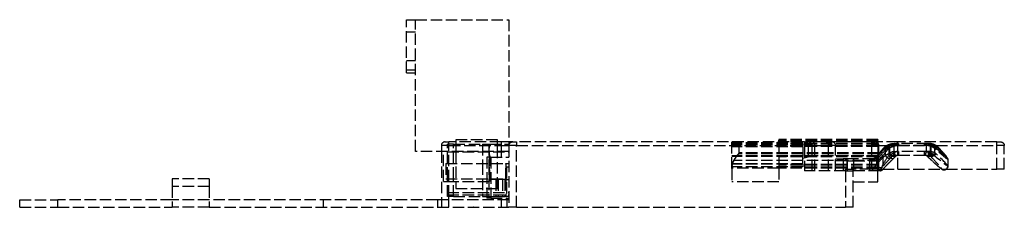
# Model space of a CAD drawing. Header units: millimetres. Extents: x -146 to 146, y 0 to 25.
# Tile 1 of 2: x -146 to -17, y 0 to 25. Entities that reach past the tile are written whole.
import ezdxf

# ---------------------------------------------------------------- set-up
doc = ezdxf.new("R2010")
doc.units = ezdxf.units.MM
doc.header["$LTSCALE"] = 10
doc.linetypes.add('ALLCAD_Strich', pattern=[0.2, 0.15, -0.05])
doc.layers.add('BESCH_KONT_sich_schn_ansi_2d', color=40, linetype='Continuous')

msp = doc.modelspace()

# ---------------------------------------------------------------- linework, layer by layer
at = {"layer": 'BESCH_KONT_sich_schn_ansi_2d', "linetype": 'ALLCAD_Strich', "extrusion": (0, 1, -2.22045e-16)}
for p, q in [((-95.6, 24.65), (-94.4, 24.65)), ((-95.6, 17.65), (-95.6, 24.65)), ((-94.4, 7.35), (-94.4, 24.65)), ((-94.4, 24.65), (-82.1, 24.65)), ((-82.1, 24.65), (-82.1, 8.3)), ((-95.6, 23.05), (-94.4, 23.05)), ((-95.6, 19.3), (-94.4, 19.3)), ((-95.6, 18.07), (-94.4, 18.07)), ((-95.6, 17.65), (-94.4, 17.65)), ((-91, 8.1), (-91, 7.35)), ((-90, 8.1), (-91, 8.1)), ((-90.5, 8.6), (-90, 8.6)), ((-89.4, 8.3), (-90.2, 8.3)), ((-90.2, 5.75), (-90.2, 8.3)), ((-83.1, 8.6), (-90, 8.6)), ((-90, 8.1), (-90, 8.6)), ((-90, 8.1), (-83.1, 8.1)), ((-90, 1.4), (-90, 8.1)), ((-89.4, 5.75), (-89.4, 8.3)), ((-89.4, 8.3), (-85.57, 8.3)), ((-83.6, 8.85), (-89.1, 8.85)), ((-89.1, 8.85), (-89.1, 7.35)), ((-85.57, 8.3), (-85.57, 5.75)), ((-85.57, 8.3), (-84.77, 8.3)), ((-84.77, 8.3), (-84.67, 8.3)), ((-84.77, 8.3), (-84.77, 5.75)), ((-84.67, 8.3), (-82.1, 8.3)), ((-84.67, 5.75), (-84.67, 8.3)), ((-83.6, 7.35), (-83.6, 8.85)), ((-82.1, 8.6), (-83.1, 8.6)), ((-83.1, 8.1), (-83.1, 8.6)), ((-83.1, 8.1), (-82.1, 8.1)), ((-83.1, 6.6), (-83.1, 8.1)), ((-81.6, 8.6), (-82.1, 8.6)), ((-82.1, 8.3), (-82.1, 8.1)), ((-82.1, 8.1), (-82.1, 0)), ((-81.1, 8.1), (-82.1, 8.1)), ((-81.6, 8.6), (-81.1, 8.6)), ((-43.2, 8.6), (-81.1, 8.6)), ((-81.1, 8.6), (-81.1, 8.1)), ((-81.1, 0), (-81.1, 8.1)), ((-81.1, 8.1), (-43.2, 8.1)), ((-52.78, 5.08), (-52.78, 8.6)), ((-43.4, 8.48), (-52.78, 8.48)), ((-43.4, 8.42), (-52.78, 8.42)), ((-43.4, 8.39), (-52.78, 8.39)), ((-43.4, 8.29), (-52.78, 8.29)), ((-43.4, 8.23), (-52.78, 8.23)), ((-43.4, 8.03), (-52.78, 8.03)), ((-43.4, 7.93), (-52.78, 7.93)), ((-51.78, 7.02), (-51.78, 8.6)), ((-46.57, 8.91), (-46.57, 8.81)), ((-33.55, 8.91), (-46.57, 8.91)), ((-33.55, 8.91), (-46.57, 8.91)), ((-33.55, 8.81), (-46.57, 8.81)), ((-46.57, 8.8), (-46.57, 8.81)), ((-46.57, 8.6), (-46.57, 8.8)), ((-33.55, 8.8), (-46.57, 8.8)), ((-46.57, 8.8), (-46.57, 8.8)), ((-33.55, 8.8), (-46.57, 8.8)), ((-33.55, 8.76), (-46.57, 8.76)), ((-33.55, 8.7), (-46.57, 8.7)), ((-33.55, 8.6), (-46.57, 8.6)), ((-46.57, 8.6), (-46.57, 5.16)), ((-46.57, 8.6), (-46.57, 8.6)), ((-33.55, 8.38), (-46.57, 8.38)), ((-33.55, 8.29), (-46.57, 8.29)), ((-33.55, 8.09), (-46.57, 8.09)), ((-33.55, 7.99), (-46.57, 7.99)), ((-43.4, 8.48), (-43.4, 8.39)), ((-43.4, 8.23), (-43.4, 8.39)), ((-43.4, 7.93), (-43.4, 8.23)), ((-42.7, 8.01), (-43.4, 8.2)), ((-43.4, 7.93), (-43.4, 6.66)), ((-43.2, 8.6), (-42.7, 8.6)), ((-43.2, 8.6), (-43.2, 8.1)), ((-43.2, 8.1), (-43.2, 4.8)), ((-42.2, 8.1), (-43.2, 8.1)), ((-42.14, 8.6), (-42.7, 8.6)), ((-42.7, 8.01), (-42.7, 6.59)), ((-42.2, 8.1), (-41.83, 8.1)), ((-42.2, 4.8), (-42.2, 8.1)), ((-40.35, 8.6), (-42.14, 8.6)), ((-41.83, 4.8), (-41.83, 8.1)), ((-41.83, 8.1), (-40.04, 8.1)), ((-40.35, 8.6), (-39.6, 8.6)), ((-40.04, 4.8), (-40.04, 8.1)), ((-39.1, 8.1), (-40.04, 8.1)), ((-34.4, 8.6), (-39.6, 8.6)), ((-39.1, 8.1), (-34.4, 8.1)), ((-39.1, 4.8), (-39.1, 8.1)), ((-34.4, 8.6), (-33.9, 8.6)), ((-34.4, 8.6), (-34.4, 8.1)), ((-34.4, 8.1), (-34.4, 6.35)), ((-33.4, 8.1), (-34.4, 8.1)), ((-30.9, 8.6), (-33.9, 8.6)), ((-33.55, 8.91), (-33.55, 8.81)), ((-33.55, 8.8), (-33.55, 8.81)), ((-33.55, 8.6), (-33.55, 8.8)), ((-33.55, 8.8), (-33.55, 8.8)), ((-33.55, 8.6), (-33.55, 5.16)), ((-33.55, 8.6), (-33.55, 8.6)), ((-33.4, 8.1), (-32.39, 8.1)), ((-33.4, 7.06), (-33.4, 8.1)), ((-32.58, 7.78), (-32.58, 6.81)), ((-32.39, 8.1), (-30.9, 8.1)), ((-31.99, 8.03), (-31.99, 7.11)), ((-31.46, 8.03), (-31.46, 7.12)), ((-30.82, 8.15), (-31.34, 8.15)), ((-31.33, 8.4), (-30.83, 8.4)), ((-17.9, 8.6), (-30.9, 8.6)), ((-30.9, 8.4), (-30.9, 8.6)), ((-30.9, 8.1), (-30.9, 8.4)), ((-30.9, 6.85), (-30.9, 8.1)), ((-30.9, 8.1), (-25.88, 8.1)), ((-26.93, 8.4), (-30.83, 8.4)), ((-30.82, 8.15), (-26.91, 8.15)), ((-27.19, 8.13), (-27.19, 7.32)), ((-26.67, 8.13), (-26.67, 7.32)), ((-26.58, 8.01), (-26.58, 7.19)), ((-26.08, 8.01), (-26.08, 7.19)), ((-25.93, 7.8), (-25.52, 7.8)), ((-25.88, 8.1), (-17.9, 8.1)), ((-17.9, 8.6), (-17.4, 8.6)), ((-17.9, 8.1), (-17.9, 8.6)), ((-17.9, 5), (-17.9, 8.1)), ((-16.9, 8.1), (-17.9, 8.1)), ((-16.9, 5), (-16.9, 8.1)), ((-90.2, 7.35), (-94.4, 7.35)), ((-91, 7.35), (-91, 1)), ((-90.7, 3.4), (-90.7, 7.35)), ((-82.1, 7.35), (-90.2, 7.35)), ((-90.2, 7.27), (-82.1, 7.27)), ((-89.1, 7.35), (-89.1, 2.45)), ((-84.5, 6.6), (-85, 6.6)), ((-85, 6.6), (-85, 1.4)), ((-84.6, 3.4), (-84.6, 7.35)), ((-84.5, 6.6), (-82.1, 6.6)), ((-84.5, 6.6), (-84.5, 1.4)), ((-83.6, 2.45), (-83.6, 7.35)), ((-43.4, 6.77), (-52.78, 6.77)), ((-43.4, 6.66), (-52.78, 6.66)), ((-33.4, 6.78), (-52.1, 6.78)), ((-33.4, 7.16), (-51.78, 7.16)), ((-33.4, 7.02), (-51.78, 7.02)), ((-33.55, 6.75), (-46.57, 6.75)), ((-33.55, 6.63), (-46.57, 6.63)), ((-43.4, 5.66), (-43.4, 6.66)), ((-42.7, 6.59), (-43.4, 6.4)), ((-33.74, 6.53), (-33.74, 5.66)), ((-33.72, 6.67), (-33.35, 6.67)), ((-33.62, 6.66), (-33.62, 5.78)), ((-33.5, 5.91), (-33.5, 6.8)), ((-33.4, 5), (-33.4, 7.06)), ((-33.1, 6.94), (-33.35, 6.67)), ((-33.12, 6.5), (-32.88, 6.77)), ((-32.88, 6.77), (-32.88, 5.65)), ((-32.81, 7.74), (-32.36, 7.74)), ((-32.12, 7.75), (-32.12, 6.79)), ((-31.67, 6.7), (-31.21, 6.7)), ((-31.34, 7.35), (-30.82, 7.35)), ((-31.31, 6.85), (-30.85, 6.85)), ((-30.9, 5), (-30.9, 6.85)), ((-30.85, 6.85), (-26.94, 6.85)), ((-26.91, 7.35), (-30.82, 7.35)), ((-27.04, 6.7), (-26.6, 6.7)), ((-90.4, 5.75), (-90.4, 3.75)), ((-90.4, 5.75), (-82.5, 5.75)), ((-90.2, 3.75), (-90.2, 5.75)), ((-89.4, 3.75), (-89.4, 5.75)), ((-85.57, 5.75), (-85.57, 3.75)), ((-84.77, 5.75), (-84.77, 3.75)), ((-84.67, 3.75), (-84.67, 5.75)), ((-82.5, 5.75), (-82.5, 3.75)), ((-82.5, 5.75), (-82.5, 5.75)), ((-82.5, 5.75), (-82.1, 5.75)), ((-82.5, 3.65), (-82.5, 5.75)), ((-82.5, 5.3), (-82.5, 3.65)), ((-82.44, 5.3), (-82.5, 5.3)), ((-82.44, 5.3), (-82.1, 5.3)), ((-82.44, 5.3), (-82.44, 1.4)), ((-43.4, 5.71), (-52.78, 5.71)), ((-43.4, 5.66), (-52.78, 5.66)), ((-43.4, 5.32), (-52.78, 5.32)), ((-33.4, 6.13), (-52.51, 6.13)), ((-33.55, 5.62), (-46.57, 5.62)), ((-33.55, 5.52), (-46.57, 5.52)), ((-33.55, 5.25), (-46.57, 5.25)), ((-43.4, 5.66), (-43.4, 5.32)), ((-39.1, 6.35), (-38.13, 6.35)), ((-37.6, 6.1), (-39.1, 6.1)), ((-38.13, 6.35), (-38.13, 4.8)), ((-37.64, 6.35), (-38.13, 6.35)), ((-37.64, 6.35), (-37.62, 6.35)), ((-37.64, 6.35), (-37.64, 4.8)), ((-36.79, 6.35), (-37.62, 6.35)), ((-37.6, 6.11), (-37.6, 6.1)), ((-37.6, 6.1), (-36.75, 6.1)), ((-37.6, 6.1), (-37.6, 4.8)), ((-34.07, 6.35), (-36.79, 6.35)), ((-36.75, 6.1), (-36.75, 4.8)), ((-36.75, 6.1), (-34.04, 6.1)), ((-34.64, 6.1), (-34.64, 4.8)), ((-34.4, 6.35), (-34.4, 5)), ((-24.33, 6.31), (-24.33, 5.43)), ((-52.78, 5.08), (-52.78, 3.35)), ((-46.57, 5.16), (-52.77, 5.16)), ((-46.57, 5.16), (-46.57, 3.35)), ((-33.55, 5.16), (-46.57, 5.16)), ((-37.8, 4.8), (-43.2, 4.8)), ((-37.8, 5), (-36.8, 5)), ((-37.8, 4.8), (-37.8, 5)), ((-37.8, 4.8), (-36.8, 4.8)), ((-37.8, 4.8), (-37.8, 0)), ((-34.4, 5), (-36.8, 5)), ((-36.8, 4.8), (-36.8, 5)), ((-36.75, 4.8), (-36.8, 4.8)), ((-36.8, 0), (-36.8, 4.8)), ((-33.27, 4.8), (-36.75, 4.8)), ((-33.4, 5), (-34.4, 5)), ((-33.4, 5.16), (-33.55, 5.16)), ((-33.55, 5.16), (-33.55, 5)), ((-33.55, 4.8), (-33.55, 5)), ((-33.55, 3.35), (-33.55, 4.8)), ((-33.4, 5), (-32.89, 5)), ((-33.27, 4.95), (-32.94, 4.95)), ((-32.89, 5), (-30.9, 5)), ((-30.9, 5), (-25.12, 5)), ((-25.12, 5), (-24.57, 5)), ((-24.57, 5), (-17.9, 5)), ((-16.9, 5), (-17.9, 5)), ((-126.45, 3.75), (-126.45, 2.75)), ((-121.55, 3.75), (-126.45, 3.75)), ((-126.45, 2.75), (-126.45, 0)), ((-121.55, 2.75), (-126.45, 2.75)), ((-121.55, 3.75), (-121.55, 2.75)), ((-121.55, 2.75), (-121.55, 0)), ((-90.7, 3.4), (-90.2, 3.4)), ((-90.4, 3.75), (-82.5, 3.75)), ((-90.2, 1.4), (-90.2, 3.75)), ((-90.2, 3.4), (-84.6, 3.4)), ((-89.4, 1.4), (-89.4, 3.75)), ((-85.57, 3.75), (-85.57, 1.4)), ((-84.77, 3.75), (-84.77, 1.4)), ((-84.67, 3.65), (-84.67, 3.75)), ((-83.84, 3.65), (-84.67, 3.65)), ((-83.52, 3.65), (-83.84, 3.65)), ((-83.84, 3.65), (-83.84, 1.4)), ((-83.52, 3.65), (-83.52, 1.4)), ((-82.97, 3.65), (-83.52, 3.65)), ((-82.97, 3.65), (-82.97, 1.4)), ((-82.65, 3.65), (-82.97, 3.65)), ((-82.65, 3.75), (-82.65, 3.65)), ((-82.65, 3.65), (-82.65, 1.4)), ((-82.65, 3.65), (-82.65, 3.65)), ((-82.65, 3.65), (-82.5, 3.65)), ((-82.5, 3.75), (-82.5, 1.4)), ((-82.5, 3.65), (-82.5, 3.65)), ((-82.5, 3.65), (-82.1, 3.65)), ((-46.57, 3.35), (-52.78, 3.35)), ((-36.8, 3.35), (-33.55, 3.35)), ((-90.2, 1.93), (-82.1, 1.93)), ((-90.2, 1.65), (-82.1, 1.65)), ((-89.4, 1.4), (-90.2, 1.4)), ((-90, 1), (-90, 1.4)), ((-89.4, 1.4), (-85.57, 1.4)), ((-89.1, 2.45), (-83.6, 2.45)), ((-85.57, 1.4), (-84.77, 1.4)), ((-85, 1.4), (-85, 1.2)), ((-84.77, 1.4), (-83.84, 1.4)), ((-84.5, 1.4), (-84.5, 1.2)), ((-83.84, 1.4), (-83.52, 1.4)), ((-83.52, 1.4), (-82.97, 1.4)), ((-82.97, 1.4), (-82.65, 1.4)), ((-82.5, 1.4), (-82.65, 1.4)), ((-82.5, 1.4), (-82.44, 1.4)), ((-82.1, 1.4), (-82.44, 1.4)), ((-146.5, 1), (-141.5, 1)), ((-146.5, 0), (-146.5, 1)), ((-146.5, 0), (-141.5, 0)), ((-126.45, 1), (-141.5, 1)), ((-141.5, 0), (-141.5, 1)), ((-141.5, 0), (-126.45, 0)), ((-121.55, 1), (-126.45, 1)), ((-121.55, 0), (-126.45, 0)), ((-91.5, 1), (-121.55, 1)), ((-121.55, 0), (-91.5, 0)), ((-106.5, 0), (-106.5, 1)), ((-82.1, 1), (-91.5, 1)), ((-91.5, 1), (-91.5, 0)), ((-91.5, 0), (-82.1, 0)), ((-91, 1), (-91, 0)), ((-90, 0), (-90, 1)), ((-86.81, 0.01), (-86.81, 0.01)), ((-86.81, 0), (-86.81, 0.01)), ((-86.81, 0.01), (-86.81, 0)), ((-86.81, 0.01), (-86.81, 0.01)), ((-86.81, 0.01), (-86.81, 0)), ((-86.81, 0), (-86.81, 0)), ((-86.81, 0), (-86.81, 0)), ((-86.8, 0), (-86.8, 0.01)), ((-86.8, 0), (-86.8, 0.01)), ((-86.8, 0.01), (-86.8, 0.01)), ((-86.8, 0.01), (-86.8, 0)), ((-86.8, 0.01), (-86.8, 0.01)), ((-86.8, 0), (-86.8, 0.01)), ((-86.8, 0.01), (-86.8, 0.01)), ((-86.8, 0.01), (-86.8, 0.01)), ((-86.8, 0), (-86.8, 0)), ((-86.8, 0), (-86.8, 0)), ((-86.8, 0), (-86.8, 0)), ((-86.8, 0), (-86.8, 0)), ((-86.79, 0.01), (-86.79, 0.01)), ((-86.79, 0.01), (-86.79, 0)), ((-86.79, 0.01), (-86.79, 0.01)), ((-86.79, 0.01), (-86.79, 0)), ((-86.79, 0), (-86.79, 0.01)), ((-86.79, 0), (-86.79, 0)), ((-86.79, 0), (-86.79, 0)), ((-84.5, 1.2), (-85, 1.2)), ((-84.5, 1.2), (-82.1, 1.2)), ((-83.1, 1), (-83.1, 1.2)), ((-83.1, 0), (-83.1, 1)), ((-82.39, 1), (-82.39, 0)), ((-81.1, 0), (-82.1, 0)), ((-81.1, 0), (-37.8, 0)), ((-36.8, 0), (-37.8, 0))]:
    msp.add_line(p, q, dxfattribs=at)
at = {"layer": 'BESCH_KONT_sich_schn_ansi_2d', "linetype": 'ALLCAD_Strich'}
for centre, radius, start, end in [((-90.5, 8.1), 0.5, 90, 180), ((-42.7, 8.1), 0.5, 360, 90), ((-39.6, 8.1), 0.5, 0, 90), ((-33.9, 8.1), 0.5, 360, 90), ((-86.81, 0.01), 0.00116, 90, 180), ((-86.81, 0.01), 0.00271, 0, 90), ((-86.81, 0), 0.00116, 180, 270), ((-86.81, 0), 0.00271, 270, 0), ((-86.8, 0.01), 0.00217, 270, 0), ((-86.8, 0.01), 0.00217, 0, 90), ((-86.79, 0.01), 0.00116, 90, 180), ((-86.79, 0.01), 0.00271, 0, 90), ((-86.79, 0), 0.00116, 180, 270), ((-86.79, 0), 0.00271, 270, 0)]:
    msp.add_arc(centre, radius, start, end, dxfattribs=at)
at = {"layer": 'BESCH_KONT_sich_schn_ansi_2d', "linetype": 'ALLCAD_Strich', "extrusion": (0, -2.22045e-16, -1)}
for centre, radius, start, end in [((81.6, 8.1), 0.5, 0, 90), ((17.4, 8.1), 0.5, 90, 180), ((37.85, 6.1), 0.25, 90, 177.0049), ((86.81, 0.01), 0.00271, 0, 90), ((86.81, 0.01), 0.00116, 90, 180), ((86.81, 0), 0.00271, 270, 0), ((86.81, 0), 0.00116, 180, 270), ((86.79, 0.01), 0.00271, 0, 90), ((86.8, 0.01), 0.00093, 90, 180), ((86.8, 0.01), 0.00093, 180, 270), ((86.79, 0), 0.00271, 270, 0), ((86.79, 0.01), 0.00116, 90, 180), ((86.79, 0), 0.00116, 180, 270)]:
    msp.add_arc(centre, radius, start, end, dxfattribs=at)
at = {"layer": 'BESCH_KONT_sich_schn_ansi_2d', "linetype": 'ALLCAD_Strich'}
for centre, major_axis, ratio, start_param, end_param in [((-42.14, 8.1), (0, 0.5), 0.625147, -1.570796, 0), ((-40.35, 8.1), (0, 0.5), 0.625147, -1.570796, 0), ((-32.41, 7.78), (-0.157, 0.195), 0.553557, 0, 1.150483), ((-32.41, 7.78), (-0.157, 0.195), 0.553557, -0.04593, 0), ((-31.97, 7.75), (-0.152, 0.199), 0.514286, 0.045918, 1.195964), ((-31.97, 8.03), (-0.09, 0.233), 0.058611, 0, 1.548229), ((-31.97, 8.03), (-0.09, 0.233), 0.058611, -0.022567, 0), ((-31.34, 6.35), (0, 1.8), 0.998027, 0, 0.366931), ((-30.83, 6.35), (0, 2.05), 0.998027, 0, 0.363445), ((-31.33, 8.15), (0, 0.25), 0.062791, 0, 1.570796), ((-27.42, 8.15), (0, 0.25), 0.062791, 0, 1.570796), ((-27.44, 6.35), (0, 1.8), 0.998027, -0.136396, 0), ((-27.18, 8.13), (0.034, 0.248), 0.062207, 0.008555, 1.579351), ((-26.93, 6.35), (0, 2.05), 0.998027, -0.136396, 0), ((-33.96, 7.18), (1.04, 0.5), 0.92142, -2.051461, -1.158698), ((-33.54, 6.5), (-0.192, 0.16), 0.74136, -0.00002, 0.843038), ((-33.52, 6.53), (-0.193, 0.159), 0.765549, 0, 0.823061), ((-30.8, 9.34), (-3.65, -3.76), 0.045088, -0.733567, -0.68322), ((-33.54, 6.5), (-0.192, 0.16), 0.74136, -0.068884, -0.00002), ((-34.53, 5.83), (0.97, 1.07), 0.033214, -0.627069, -0.588286), ((-33.52, 6.53), (-0.193, 0.159), 0.765549, -0.071858, 0), ((-30.23, 10.03), (4.07, 4.24), 0.03202, 2.221808, 2.4682), ((-32.87, 7.12), (1.12, 1.21), 0.027913, 1.065375, 1.746916), ((-32.63, 7.57), (-0.189, 0.164), 0.535689, 0, 1.018723), ((-32.63, 7.57), (-0.189, 0.164), 0.535689, -0.05473, 0), ((-32.25, 6.81), (0.366, -0.34), 0.502812, -2.066567, -0.051963), ((-32.17, 7.57), (-0.181, 0.172), 0.320086, 0.048777, 1.246421), ((-32.03, 7.05), (0.359, -0.348), 0.140817, -1.715368, -0.045364), ((-31.82, 6.79), (0.349, -0.358), 0.476059, -2.004283, 0), ((-31.96, 7.11), (0.323, -0.381), 0.047943, -1.611401, -0.040605), ((-31.66, 6.69), (0.369, 0.382), 0.025655, 1.564284, 2.22271), ((-31.31, 6.35), (0, 0.5), 0.998027, 0, 0.702011), ((-31.56, 7.05), (0.356, -0.351), 0.061787, -1.633432, 0), ((-30.82, 6.35), (0, 1), 0.998027, 0, 0.69436), ((-31.14, 6.8), (0.533, 0.547), 0.032707, -2.255343, -1.728182), ((-31.31, 7.35), (0, -0.5), 0.062791, -1.570796, 0), ((-31.56, 7.05), (0.356, -0.351), 0.061787, 0, 0.044997), ((-27.41, 7.35), (0, -0.5), 0.062791, -1.570796, 0), ((-27.41, 6.35), (0, 0.5), 0.998027, -0.245878, 0), ((-27.16, 7.32), (-0.122, -0.485), 0.060902, -1.555484, 0), ((-27.16, 7.32), (-0.122, -0.485), 0.060902, 0, 0.015313), ((-26.91, 6.35), (0, 1), 0.998027, -0.245878, 0), ((-29.33, 9.92), (5, -4.5), 0.031252, -0.915122, -0.034718), ((-29.33, 9.92), (5, -4.5), 0.031252, 0.028039, 0.845686), ((-51.78, 5.07), (0, -1.55), 0.64384, -2.320731, -1.628999), ((-34.42, 6.1), (0, 0.25), 0.158873, 0, 1.570796), ((-33.3, 5.66), (0.376, -0.33), 0.776444, -2.295677, -0.071303), ((-29.74, 8.48), (3.71, 3.82), 0.031771, 2.158685, 2.57977), ((-32.58, 5.79), (-1.84, -2.81), 0.052577, -1.570784, -1.487536), ((-31.82, 6.79), (0.349, -0.358), 0.476059, 0, 0.051075), ((-24.84, 5.42), (0, -0.5), 0.998027, 0.00045, 1.570796), ((-29.33, 9.92), (5, -4.5), 0.031252, -0.034718, 0.028039), ((-24.84, 5.42), (0, -0.5), 0.998027, -0.785398, 0.00045)]:
    msp.add_ellipse(centre, major_axis=major_axis, ratio=ratio, start_param=start_param, end_param=end_param, dxfattribs=at)
at = {"layer": 'BESCH_KONT_sich_schn_ansi_2d', "linetype": 'ALLCAD_Strich', "extrusion": (0, -2.22045e-16, -1)}
for centre, major_axis, ratio, start_param, end_param in [((-31.33, 6.35), (0, 2.05), 0.998027, -0.366931, 0), ((-31.47, 8.03), (-0.089, 0.234), 0.058689, 0.022362, 1.593159), ((-30.82, 6.35), (0, 1.8), 0.998027, -0.363445, 0), ((-30.83, 8.15), (0, 0.25), 0.062791, 0, 1.570796), ((-27.42, 6.35), (0, 2.05), 0.998027, 0, 0.136396), ((-26.93, 8.15), (0, 0.25), 0.062791, 0, 1.570796), ((-26.91, 6.35), (0, 1.8), 0.998027, 0, 0.136396), ((-26.68, 8.13), (0.034, 0.248), 0.062207, 0, 1.562242), ((-26.72, 8.01), (0.093, 0.232), 0.520829, 0.028361, 1.365524), ((-26.24, 8.01), (0.101, 0.229), 0.616071, -0.000007, 1.306427), ((-26.11, 7.62), (0.171, 0.182), 0.557656, 0.053514, 1.087923), ((-25.7, 7.62), (0.183, 0.17), 0.629057, 0, 0.977262), ((-51.78, 2.5), (0, 4.52), 0.221253, -0.327778, 0), ((-30.37, 10.2), (3.86, 4.23), 0.031913, -2.573008, -2.219529), ((-29.33, 9.58), (5, 4.6), 0.031318, -2.527555, -2.248965), ((-33.16, 6.5), (-0.185, 0.169), 0.102922, 0.046455, 1.68296), ((-32.92, 6.77), (-0.185, 0.169), 0.102922, 0.046455, 1.68296), ((-32.1, 7.04), (0.752, 0.389), 0.021224, -2.238794, -1.590996), ((-31.52, 7.13), (1, 0.511), 0.02547, 1.671787, 2.23051), ((-31.34, 6.35), (0, 1), 0.998027, -0.702011, 0), ((-30.85, 6.35), (0, 0.5), 0.998027, -0.69436, 0), ((-30.85, 7.35), (0, -0.5), 0.062791, -1.570796, 0), ((-27.44, 6.35), (0, 1), 0.998027, 0, 0.245878), ((-27.12, 6.93), (1.15, -0.19), 0.32063, -1.686798, -1.632294), ((-26.69, 7.06), (-0.345, -0.362), 0.46501, 0, 0.050173), ((-26.69, 7.06), (-0.345, -0.362), 0.46501, -1.98774, 0), ((-26.94, 7.35), (0, -0.5), 0.062791, -1.570796, 0), ((-26.94, 6.35), (0, 0.5), 0.998027, 0, 0.245878), ((-26.7, 7.32), (-0.122, -0.485), 0.060902, -1.586109, -0.015313), ((-26.4, 7.19), (-0.282, -0.413), 0.576767, -1.945178, -0.0418), ((-26.25, 7.06), (-0.363, -0.344), 0.541688, -2.090758, -0.052845), ((-24.59, 6.3), (0, -0.25), 0.998027, -2.356194, -1.570796), ((-51.78, 5.08), (0, 1.55), 0.64384, -1.518603, -0.82903), ((-36.79, 6.1), (0, 0.25), 0.151619, -0.000006, 1.570796), ((-34.65, 6.1), (0, 0.25), 0.024414, 0, 1.570796), ((-34.07, 6.1), (0, 0.25), 0.151619, 0, 1.570796), ((-30.63, 8.33), (3.8, 3.49), 0.042525, -2.488435, -2.438556), ((-33.96, 4.3), (1.19, 1.23), 0.03182, 0.569268, 0.980738), ((-33.27, 5.3), (0, -0.5), 0.9924, -0.073141, 0)]:
    msp.add_ellipse(centre, major_axis=major_axis, ratio=ratio, start_param=start_param, end_param=end_param, dxfattribs=at)
at = {"layer": 'BESCH_KONT_sich_schn_ansi_2d', "linetype": 'ALLCAD_Strich', "extrusion": (-1.2326e-32, -2.22045e-16, -1)}
for centre, major_axis, ratio, start_param, end_param in [((-26.24, 8.01), (0.101, 0.229), 0.616071, -0.030736, -0.000007), ((-31.49, 7.12), (0.32, -0.384), 0.048252, -1.530559, 0), ((-31.49, 7.12), (0.32, -0.384), 0.048252, 0, 0.040237)]:
    msp.add_ellipse(centre, major_axis=major_axis, ratio=ratio, start_param=start_param, end_param=end_param, dxfattribs=at)
at = {"layer": 'BESCH_KONT_sich_schn_ansi_2d', "linetype": 'ALLCAD_Strich', "extrusion": (1.2326e-32, -2.22045e-16, -1)}
for centre, major_axis, ratio, start_param, end_param in [((-25.7, 7.62), (0.183, 0.17), 0.629057, -0.057147, 0), ((-34.4, 5.66), (0.78, 1.07), 0.031768, 0.595414, 0.634197), ((-32.69, 6.95), (-0.9, -1.21), 0.02687, 1.399668, 2.082694), ((-26.86, 7.19), (-0.263, -0.425), 0.487602, -0.00001, 0.03911), ((-26.86, 7.19), (-0.263, -0.425), 0.487602, -1.864267, -0.00001)]:
    msp.add_ellipse(centre, major_axis=major_axis, ratio=ratio, start_param=start_param, end_param=end_param, dxfattribs=at)
at = {"layer": 'BESCH_KONT_sich_schn_ansi_2d', "linetype": 'ALLCAD_Strich'}
for points in [[(-32.82, 7.73), (-32.74, 7.82), (-32.66, 7.9), (-32.57, 7.97)], [(-32.81, 7.74), (-32.74, 7.83), (-32.65, 7.9), (-32.56, 7.98)], [(-32.58, 7.78), (-32.66, 7.72), (-32.73, 7.65), (-32.8, 7.57)], [(-31.99, 8.03), (-32.21, 7.97), (-32.41, 7.88), (-32.58, 7.78)], [(-32.57, 7.97), (-32.54, 8), (-32.51, 8.02), (-32.47, 8.04)], [(-32.56, 7.98), (-32.43, 8.09), (-32.25, 8.19), (-32.06, 8.26)], [(-32.13, 7.95), (-32.21, 7.89), (-32.28, 7.82), (-32.36, 7.74)], [(-32.13, 8.23), (-32.11, 8.24), (-32.09, 8.25), (-32.06, 8.26)], [(-27.13, 8.13), (-27.15, 8.13), (-27.17, 8.13), (-27.19, 8.13)], [(-27.14, 8.38), (-26.96, 8.36), (-26.78, 8.3), (-26.62, 8.24)], [(-26.67, 8.13), (-26.45, 8.11), (-26.24, 8.06), (-26.08, 8.01)], [(-26.15, 8.24), (-26.29, 8.3), (-26.46, 8.36), (-26.65, 8.38)], [(-26.62, 8.24), (-26.36, 8.14), (-26.13, 7.99), (-25.93, 7.8)], [(-25.94, 7.62), (-26.13, 7.79), (-26.34, 7.92), (-26.58, 8.01)], [(-25.52, 7.8), (-25.7, 7.99), (-25.9, 8.14), (-26.15, 8.24)], [(-26.14, 8.24), (-25.9, 8.13), (-25.69, 7.98), (-25.51, 7.79)], [(-26.08, 8.01), (-25.86, 7.92), (-25.67, 7.79), (-25.5, 7.62)], [(-33.35, 6.67), (-33.53, 6.48), (-33.81, 6.35), (-34.07, 6.35)], [(-33.73, 6.66), (-33.72, 6.67), (-33.72, 6.68), (-33.71, 6.69)], [(-32.12, 6.79), (-32.29, 6.55), (-32.51, 6.21), (-32.73, 5.89)], [(-32.28, 7.57), (-32.23, 7.64), (-32.18, 7.7), (-32.12, 7.75)], [(-32.13, 7.05), (-32.08, 7.07), (-32.04, 7.09), (-31.99, 7.11)], [(-31.64, 6.73), (-31.65, 6.72), (-31.66, 6.71), (-31.67, 6.7)], [(-31.46, 7.12), (-31.51, 7.1), (-31.56, 7.07), (-31.61, 7.05)], [(-31.17, 6.73), (-31.18, 6.72), (-31.19, 6.71), (-31.21, 6.7)], [(-31.21, 6.7), (-31.19, 6.71), (-31.18, 6.72), (-31.17, 6.73)], [(-27.13, 7.31), (-26.93, 7.28), (-26.74, 7.24), (-26.58, 7.19)], [(-27.04, 6.7), (-27.07, 6.73), (-27.1, 6.75), (-27.13, 6.77)], [(-27.03, 6.7), (-27.06, 6.72), (-27.09, 6.74), (-27.12, 6.76)], [(-26.68, 6.77), (-26.65, 6.75), (-26.63, 6.73), (-26.6, 6.7)], [(-26.08, 7.19), (-26.24, 7.24), (-26.45, 7.29), (-26.67, 7.32)], [(-26.58, 7.19), (-26.51, 7.15), (-26.45, 7.11), (-26.39, 7.06)], [(-25.91, 7.06), (-25.96, 7.11), (-26.02, 7.15), (-26.08, 7.19)], [(-37.62, 6.35), (-37.61, 6.35), (-37.61, 6.22), (-37.6, 6.11)], [(-34.27, 4.8), (-34.05, 5.15), (-33.85, 5.47), (-33.74, 5.66)], [(-32.88, 5.65), (-32.99, 5.36), (-33.09, 5.08), (-33.23, 4.8)], [(-24.33, 6.31), (-24.33, 6.31), (-24.33, 6.3), (-24.34, 6.3)], [(-24.33, 6.32), (-24.33, 6.31), (-24.33, 6.31), (-24.33, 6.31)], [(-52.77, 5.16), (-52.78, 5.13), (-52.78, 5.1), (-52.78, 5.07)], [(-52.78, 5.08), (-52.78, 5.11), (-52.78, 5.14), (-52.77, 5.16)]]:
    msp.add_open_spline(points, degree=3, dxfattribs=at)
for points, knots in [([(-32.47, 8.04), (-32.4, 8.1), (-32.32, 8.15), (-32.2, 8.21), (-32.17, 8.22), (-32.13, 8.23)], [0.1352582, 0.1352582, 0.1352582, 0.1352582, 0.4315984, 0.4315984, 0.5389608, 0.5389608, 0.5389608, 0.5389608]), ([(-31.56, 8.27), (-31.67, 8.23), (-31.77, 8.18), (-31.96, 8.07), (-32.05, 8.01), (-32.13, 7.95)], [0, 0, 0, 0, 0.0003391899, 0.0003391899, 0.0006783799, 0.0006783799, 0.0006783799, 0.0006783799]), ([(-32.12, 7.75), (-32.03, 7.81), (-31.93, 7.86), (-31.7, 7.95), (-31.58, 8), (-31.46, 8.03)], [0, 0, 0, 0, 0.0003791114, 0.0003791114, 0.0007582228, 0.0007582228, 0.0007582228, 0.0007582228]), ([(-32.06, 8.26), (-32.02, 8.28), (-31.97, 8.3), (-31.87, 8.33), (-31.82, 8.34), (-31.73, 8.36), (-31.68, 8.37), (-31.58, 8.39), (-31.53, 8.39), (-31.43, 8.4), (-31.38, 8.4), (-31.33, 8.4)], [5.9162543, 5.9162543, 5.9162543, 5.9162543, 5.9896405, 5.9896405, 6.0630267, 6.0630267, 6.1364129, 6.1364129, 6.2097991, 6.2097991, 6.2831853, 6.2831853, 6.2831853, 6.2831853]), ([(-26.58, 8.01), (-26.66, 8.03), (-26.75, 8.06), (-26.84, 8.08), (-26.94, 8.1), (-27.03, 8.11), (-27.13, 8.13)], [0, 0, 0, 0, 0.0002951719, 0.0002951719, 0.0002951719, 0.0005903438, 0.0005903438, 0.0005903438, 0.0005903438]), ([(-26.65, 8.38), (-26.67, 8.38), (-26.69, 8.39), (-26.72, 8.39), (-26.74, 8.39), (-26.78, 8.39), (-26.8, 8.4), (-26.83, 8.4), (-26.85, 8.4), (-26.89, 8.4), (-26.91, 8.4), (-26.93, 8.4)], [6.1467896, 6.1467896, 6.1467896, 6.1467896, 6.1740687, 6.1740687, 6.2013479, 6.2013479, 6.228627, 6.228627, 6.2559062, 6.2559062, 6.2831853, 6.2831853, 6.2831853, 6.2831853]), ([(-26.65, 8.38), (-26.55, 8.37), (-26.46, 8.35), (-26.29, 8.3), (-26.21, 8.27), (-26.14, 8.24)], [0, 0, 0, 0, 0.2854854, 0.2854854, 0.5614737, 0.5614737, 0.5614737, 0.5614737]), ([(-25.93, 7.8), (-25.5, 7.39), (-25.13, 7.05), (-24.86, 6.82), (-24.6, 6.59), (-24.45, 6.48), (-24.41, 6.48)], [5.5201064, 5.5201064, 5.5201064, 5.5201064, 5.9016723, 5.9016723, 5.9016723, 6.2831853, 6.2831853, 6.2831853, 6.2831853]), ([(-24.41, 6.48), (-24.37, 6.48), (-24.45, 6.59), (-24.64, 6.82), (-24.83, 7.05), (-25.14, 7.39), (-25.52, 7.8)], [0, 0, 0, 0, 0.381513, 0.381513, 0.381513, 0.7630789, 0.7630789, 0.7630789, 0.7630789]), ([(-25.51, 7.79), (-25.17, 7.42), (-24.86, 7.09), (-24.57, 6.74), (-24.5, 6.65), (-24.42, 6.55), (-24.4, 6.51), (-24.37, 6.46), (-24.36, 6.45), (-24.34, 6.41), (-24.34, 6.4), (-24.33, 6.36), (-24.33, 6.34), (-24.33, 6.32)], [0, 0, 0, 0, 1.953026, 1.953026, 2.799021, 2.799021, 3.227769, 3.227769, 3.442088, 3.442088, 3.551727, 3.551727, 3.66256, 3.66256, 3.66256, 3.66256]), ([(-51.78, 7.16), (-51.78, 7.16), (-51.78, 7.16), (-51.79, 7.16), (-51.79, 7.16), (-51.8, 7.15), (-51.8, 7.15), (-51.82, 7.14), (-51.82, 7.13), (-51.85, 7.1), (-51.87, 7.08), (-51.92, 7), (-51.96, 6.95), (-52.14, 6.7), (-52.3, 6.47), (-52.45, 6.23), (-52.48, 6.18), (-52.51, 6.13)], [-0.7648328, -0.7648328, -0.7648328, -0.7648328, -0.7635865, -0.7635865, -0.7623402, -0.7623402, -0.7598475, -0.7598475, -0.7548622, -0.7548622, -0.7448917, -0.7448917, -0.7249505, -0.7249505, -0.6520384, -0.6520384, -0.6330563, -0.6330563, -0.6330563, -0.6330563]), ([(-52.51, 6.13), (-52.47, 6.21), (-52.42, 6.29), (-52.28, 6.5), (-52.19, 6.64), (-52.1, 6.78)], [-1.34329875, -1.34329875, -1.34329875, -1.34329875, -1.31060039, -1.31060039, -1.25477501, -1.25477501, -1.25477501, -1.25477501]), ([(-33.75, 6.5), (-33.77, 6.48), (-33.79, 6.45), (-33.81, 6.43), (-33.83, 6.41), (-33.85, 6.38), (-33.87, 6.36), (-33.91, 6.31), (-33.97, 6.27), (-34.03, 6.23), (-34.03, 6.23), (-34.03, 6.23), (-34.03, 6.22), (-34.15, 6.15), (-34.3, 6.1), (-34.46, 6.1)], [0, 0, 0, 0, 0.0001233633, 0.0001233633, 0.0001233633, 0.0002467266, 0.0002467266, 0.0002467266, 0.0004934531, 0.0004934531, 0.0004934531, 0.0005044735, 0.0005044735, 0.0005044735, 0.0009869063, 0.0009869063, 0.0009869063, 0.0009869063]), ([(-34.42, 6.35), (-34.25, 6.35), (-34.1, 6.39), (-33.93, 6.49), (-33.88, 6.52), (-33.79, 6.6), (-33.75, 6.63), (-33.72, 6.67)], [0, 0, 0, 0, 0.000506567, 0.000506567, 0.00075985, 0.00075985, 0.001013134, 0.001013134, 0.001013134, 0.001013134]), ([(-34.42, 6.35), (-34.35, 6.35), (-34.29, 6.36), (-34.17, 6.38), (-34.11, 6.4), (-33.99, 6.45), (-33.93, 6.49), (-33.82, 6.57), (-33.77, 6.62), (-33.73, 6.66)], [0, 0, 0, 0, 0.199732, 0.199732, 0.4185, 0.4185, 0.681978, 0.681978, 1.012511, 1.012511, 1.012511, 1.012511]), ([(-33.71, 6.69), (-33.49, 6.96), (-33.22, 7.27), (-32.89, 7.65), (-32.85, 7.69), (-32.82, 7.73)], [0, 0, 0, 0, 1.611889, 1.611889, 1.809418, 1.809418, 1.809418, 1.809418]), ([(-33.5, 6.8), (-33.5, 6.82), (-33.5, 6.83), (-33.51, 6.83), (-33.51, 6.84), (-33.52, 6.83), (-33.53, 6.83), (-33.54, 6.82), (-33.55, 6.81), (-33.56, 6.79), (-33.58, 6.77), (-33.59, 6.76), (-33.6, 6.73), (-33.61, 6.71), (-33.62, 6.69), (-33.62, 6.66)], [0.0000000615, 0.0000000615, 0.0000000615, 0.0000000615, 0.0000432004, 0.0000432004, 0.0000432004, 0.0000864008, 0.0000864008, 0.0000864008, 0.0001728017, 0.0001728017, 0.0001728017, 0.0002592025, 0.0002592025, 0.0002592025, 0.0003455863, 0.0003455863, 0.0003455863, 0.0003455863]), ([(-31.21, 6.7), (-31.29, 6.62), (-31.37, 6.54), (-31.45, 6.45), (-31.46, 6.44), (-31.47, 6.43)], [0, 0, 0, 0, 0.3394782, 0.3394782, 0.3878618, 0.3878618, 0.3878618, 0.3878618]), ([(-30.85, 6.85), (-30.87, 6.85), (-30.89, 6.85), (-30.94, 6.84), (-30.96, 6.84), (-31.01, 6.82), (-31.03, 6.82), (-31.07, 6.8), (-31.09, 6.79), (-31.13, 6.76), (-31.15, 6.75), (-31.17, 6.73)], [0, 0, 0, 0, 0.138872, 0.138872, 0.277744, 0.277744, 0.416616, 0.416616, 0.5554881, 0.5554881, 0.6943601, 0.6943601, 0.6943601, 0.6943601]), ([(-27.41, 6.85), (-27.4, 6.85), (-27.39, 6.85), (-27.37, 6.85), (-27.36, 6.85), (-27.35, 6.85), (-27.34, 6.85), (-27.32, 6.84), (-27.32, 6.84), (-27.3, 6.84), (-27.29, 6.84), (-27.28, 6.83)], [6.2831853, 6.2831853, 6.2831853, 6.2831853, 6.332361, 6.332361, 6.3815366, 6.3815366, 6.4307123, 6.4307123, 6.479888, 6.479888, 6.5290637, 6.5290637, 6.5290637, 6.5290637]), ([(-27.12, 6.76), (-27.13, 6.77), (-27.14, 6.78), (-27.17, 6.79), (-27.18, 6.8), (-27.21, 6.81), (-27.22, 6.81), (-27.25, 6.82), (-27.27, 6.83), (-27.28, 6.83)], [0, 0, 0, 0, 0.0557911, 0.0557911, 0.106623, 0.106623, 0.1470243, 0.1470243, 0.2036159, 0.2036159, 0.2036159, 0.2036159]), ([(-27.13, 6.77), (-27.15, 6.78), (-27.17, 6.79), (-27.22, 6.82), (-27.25, 6.83), (-27.28, 6.83)], [0, 0, 0, 0, 0.0000986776, 0.0000986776, 0.0001973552, 0.0001973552, 0.0001973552, 0.0001973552]), ([(-25.19, 5.07), (-25.21, 5.07), (-25.27, 5.1), (-25.36, 5.18), (-25.45, 5.25), (-25.58, 5.36), (-25.74, 5.5), (-26.06, 5.78), (-26.52, 6.21), (-27.04, 6.7)], [0, 0, 0, 0, 0.2227044, 0.2227044, 0.2227044, 0.440132, 0.440132, 0.440132, 0.8804037, 0.8804037, 0.8804037, 0.8804037]), ([(-24.84, 4.92), (-24.88, 4.92), (-24.93, 4.93), (-25, 4.95), (-25.03, 4.96), (-25.08, 4.98), (-25.1, 4.99), (-25.17, 5.03), (-25.2, 5.05), (-25.34, 5.16), (-25.47, 5.26), (-25.84, 5.59), (-26.11, 5.83), (-26.6, 6.29), (-26.81, 6.49), (-27.03, 6.7)], [0, 0, 0, 0, 0.161632, 0.161632, 0.311801, 0.311801, 0.49192, 0.49192, 0.864766, 0.864766, 1.989434, 1.989434, 3.502883, 3.502883, 4.517988, 4.517988, 4.517988, 4.517988]), ([(-26.82, 6.83), (-26.79, 6.83), (-26.76, 6.82), (-26.71, 6.79), (-26.69, 6.78), (-26.68, 6.77)], [0, 0, 0, 0, 0.0001006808, 0.0001006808, 0.0002013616, 0.0002013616, 0.0002013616, 0.0002013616]), ([(-26.6, 6.7), (-26.14, 6.21), (-25.74, 5.78), (-25.5, 5.5), (-25.38, 5.36), (-25.29, 5.25), (-25.24, 5.18), (-25.18, 5.1), (-25.17, 5.07), (-25.19, 5.07)], [5.4027816, 5.4027816, 5.4027816, 5.4027816, 5.8430533, 5.8430533, 5.8430533, 6.0604809, 6.0604809, 6.0604809, 6.2831853, 6.2831853, 6.2831853, 6.2831853]), ([(-24.34, 6.3), (-24.38, 6.3), (-24.54, 6.42), (-24.81, 6.65), (-25.09, 6.87), (-25.48, 7.21), (-25.94, 7.62)], [0, 0, 0, 0, 0.3815148, 0.3815148, 0.3815148, 0.7630789, 0.7630789, 0.7630789, 0.7630789]), ([(-25.5, 7.62), (-25.1, 7.21), (-24.78, 6.87), (-24.58, 6.65), (-24.41, 6.46), (-24.33, 6.35), (-24.33, 6.31)], [5.5201064, 5.5201064, 5.5201064, 5.5201064, 5.9016705, 5.9016705, 5.9016705, 6.2191768, 6.2191768, 6.2191768, 6.2191768]), ([(-33.62, 5.78), (-33.62, 5.76), (-33.62, 5.75), (-33.61, 5.72), (-33.6, 5.72), (-33.57, 5.72), (-33.55, 5.73), (-33.53, 5.77), (-33.52, 5.79), (-33.5, 5.85), (-33.5, 5.88), (-33.5, 5.91)], [0, 0, 0, 0, 0.000047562, 0.000047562, 0.000095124, 0.000095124, 0.000190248, 0.000190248, 0.000285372, 0.000285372, 0.000380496, 0.000380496, 0.000380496, 0.000380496]), ([(-31.47, 6.43), (-31.61, 6.3), (-31.76, 6.15), (-32.09, 5.82), (-32.27, 5.64), (-32.62, 5.28), (-32.79, 5.1), (-32.95, 4.93)], [0, 0, 0, 0, 0.656483, 0.656483, 1.433361, 1.433361, 2.162785, 2.162785, 2.162785, 2.162785]), ([(-32.94, 4.95), (-32.9, 4.99), (-32.87, 5.02), (-32.83, 5.06), (-32.69, 5.21), (-32.52, 5.38), (-32.36, 5.55), (-32.2, 5.71), (-32.04, 5.87), (-31.89, 6.02), (-31.73, 6.18), (-31.59, 6.32), (-31.46, 6.44)], [1.246711, 1.246711, 1.246711, 1.246711, 1.32224, 1.32224, 1.32224, 1.642371, 1.642371, 1.642371, 1.956457, 1.956457, 1.956457, 2.280333, 2.280333, 2.280333, 2.280333]), ([(-24.33, 5.43), (-24.33, 5.38), (-24.33, 5.33), (-24.36, 5.24), (-24.39, 5.19), (-24.45, 5.1), (-24.49, 5.05), (-24.58, 4.99), (-24.63, 4.96), (-24.74, 4.93), (-24.79, 4.92), (-24.84, 4.92)], [0, 0, 0, 0, 0.160753, 0.160753, 0.3279143, 0.3279143, 0.5039521, 0.5039521, 0.6804387, 0.6804387, 0.8461837, 0.8461837, 0.8461837, 0.8461837]), ([(-33.27, 4.95), (-33.27, 4.95), (-33.27, 4.95), (-33.32, 4.9), (-33.37, 4.87), (-33.5, 4.81), (-33.57, 4.8), (-33.64, 4.8)], [-0.00035948, -0.00035948, -0.00035948, -0.00035948, 0, 0, 0.0225868, 0.0225868, 0.04546235, 0.04546235, 0.04546235, 0.04546235]), ([(-33.23, 4.8), (-33.17, 4.81), (-33.12, 4.82), (-33.03, 4.87), (-32.99, 4.9), (-32.95, 4.93)], [0.00000101, 0.00000101, 0.00000101, 0.00000101, 0.02882529, 0.02882529, 0.05405513, 0.05405513, 0.05405513, 0.05405513]), ([(-32.95, 4.93), (-32.95, 4.94), (-32.94, 4.94), (-32.94, 4.95), (-32.94, 4.95), (-32.94, 4.95)], [0.054055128, 0.054055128, 0.054055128, 0.054055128, 0.057367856, 0.057367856, 0.05781151, 0.05781151, 0.05781151, 0.05781151])]:
    msp.add_open_spline(points, degree=3, knots=knots, dxfattribs=at)

doc.saveas('drawing.dxf')
